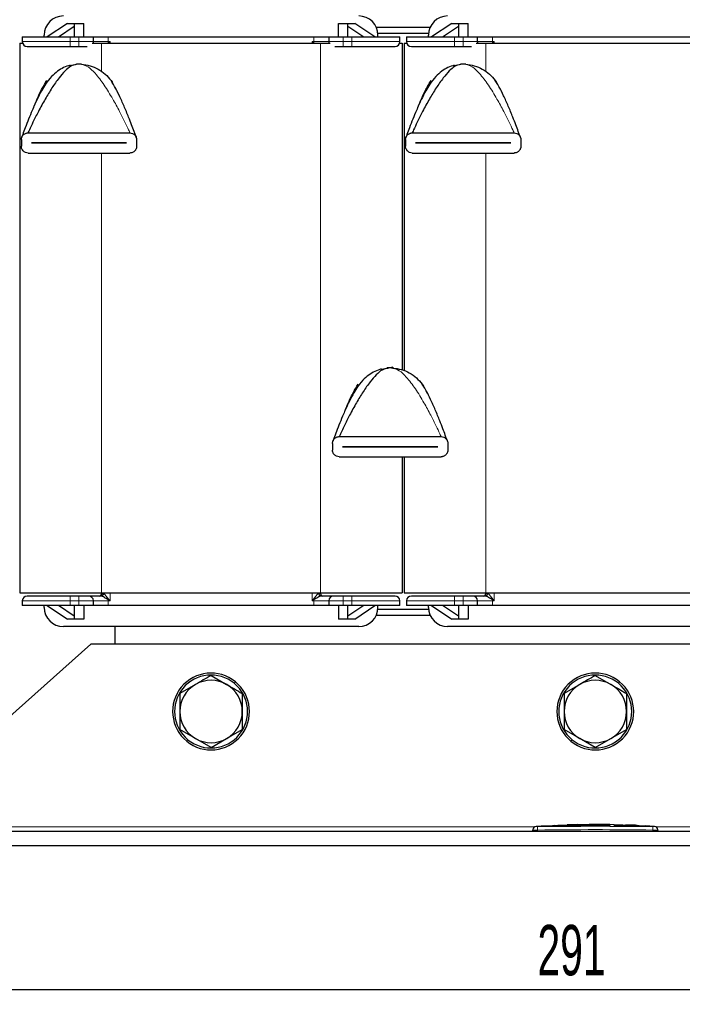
# Model space of a CAD drawing. Header units: millimetres. Extents: x 5 to 418, y 2 to 292.
# Tile 7 of 23: x 58 to 104, y 173 to 242. Entities that reach past the tile are written whole.
import ezdxf

# ---------------------------------------------------------------- set-up
doc = ezdxf.new("R2010")
doc.units = ezdxf.units.MM
doc.layers.add('SLD-0', color=7, linetype='Continuous')
doc.styles.add('SLDTEXTSTYLE0', font='TXT', dxfattribs={"width": 0.605})
doc.dimstyles.new('SLDDIMSTYLE0', dxfattribs={"dimtxt": 3.5, "dimasz": 3.302, "dimexe": 0, "dimexo": 0.0625, "dimgap": 0.875, "dimtad": 1, "dimlfac": 3, "dimrnd": 1e-09, "dimzin": 12, "dimdsep": 46, "dimtxsty": 'SLDTEXTSTYLE0', "dimsah": 1, "dimcen": 0.09, "dimadec": 0, "dimazin": 3, "dimtfac": 1, "dimtofl": 0, "dimtmove": 0, "dimatfit": 3, "dimfxl": 1, "dimfrac": 2, "dimtolj": 1, "dimtzin": 12, "dimarcsym": 0})

# ---------------------------------------------------------------- blocks, each defined once
blk = doc.blocks.new('_D')
at = {"layer": 'SLD-0'}
for p, q in [((49.7, 184.249), (49.7, 173.249)), ((146.7, 184.249), (146.7, 173.249)), ((146.7, 174.249), (49.7, 174.249))]:
    blk.add_line(p, q, dxfattribs=at)
for points in [[(49.7, 174.249), (53.002, 173.741), (53.002, 174.757)], [(146.7, 174.249), (143.398, 174.757), (143.398, 173.741)]]:
    blk.add_solid(points, dxfattribs=at)
at = {"layer": 'SLD-0', "insert": (94.19, 178.76), "char_height": 3.5, "attachment_point": 1, "style": 'SLDTEXTSTYLE0'}
blk.add_mtext('291', dxfattribs=at)

msp = doc.modelspace()

# ---------------------------------------------------------------- linework, layer by layer
at = {"color": 7, "linetype": 'Continuous', "lineweight": 25}
for p, q in [((61.5669, 241.3653), (60.1669, 240.432)), ((61.5669, 241.3653), (62.0336, 241.3653)), ((62.0336, 241.3653), (62.7002, 241.3653)), ((62.0336, 241.3653), (62.0336, 240.432)), ((62.7002, 240.432), (62.7002, 241.3653)), ((80.3669, 241.3653), (81.0336, 241.3653)), ((80.3669, 240.432), (80.3669, 241.3653)), ((81.0336, 240.432), (81.0336, 241.3653)), ((81.0336, 241.3653), (81.5002, 241.3653)), ((82.9002, 240.432), (81.5002, 241.3653)), ((88.2336, 241.3653), (86.8336, 240.432)), ((88.2336, 241.3653), (88.7002, 241.3653)), ((88.7002, 241.3653), (89.3669, 241.3653)), ((88.7002, 241.3653), (88.7002, 240.432)), ((89.3669, 240.432), (89.3669, 241.3653)), ((60.9367, 240.432), (62.0336, 241.1632)), ((81.0336, 241.1632), (82.1304, 240.432)), ((82.9905, 241.1153), (86.7433, 241.1153)), ((83.1102, 240.682), (86.6236, 240.682)), ((87.6034, 240.432), (88.7002, 241.1632)), ((58.2669, 239.9986), (58.2669, 201.832)), ((58.2669, 239.9986), (58.4489, 239.9986)), ((58.4336, 240.432), (58.4336, 240.0986)), ((58.4336, 240.432), (61.7669, 240.432)), ((59.9502, 240.432), (59.9502, 240.5486)), ((61.7669, 240.432), (62.3669, 240.432)), ((62.3669, 240.432), (63.3669, 240.432)), ((63.2759, 239.9986), (63.9336, 239.9986)), ((63.3669, 240.0986), (63.3669, 240.432)), ((63.3669, 240.432), (64.3917, 240.432)), ((63.9336, 239.9986), (79.1336, 239.9986)), ((64.3917, 240.432), (78.6754, 240.432)), ((78.6754, 240.432), (79.7002, 240.432)), ((79.1336, 239.9986), (79.7912, 239.9986)), ((79.7002, 240.432), (79.7002, 240.0986)), ((79.7002, 240.432), (80.7002, 240.432)), ((80.7002, 240.432), (81.3002, 240.432)), ((81.3002, 240.432), (84.6336, 240.432)), ((83.1169, 240.432), (83.1169, 240.5486)), ((84.6182, 239.9986), (84.8002, 239.9986)), ((84.6336, 240.0986), (84.6336, 240.432)), ((84.8002, 239.9986), (84.8002, 217.3004)), ((84.9336, 239.9986), (84.9336, 217.2452)), ((84.9336, 239.9986), (85.1156, 239.9986)), ((85.1002, 240.432), (85.1002, 240.0986)), ((85.1002, 240.432), (88.4336, 240.432)), ((86.6169, 240.432), (86.6169, 240.5486)), ((88.4336, 240.432), (89.0336, 240.432)), ((89.0336, 240.432), (90.0336, 240.432)), ((89.9426, 239.9986), (90.6002, 239.9986)), ((90.0336, 240.0986), (90.0336, 240.432)), ((90.0336, 240.432), (91.0584, 240.432)), ((90.6002, 239.9986), (105.8002, 239.9986)), ((91.0584, 240.432), (105.3421, 240.432)), ((61.7669, 239.7653), (62.3669, 239.7653)), ((80.7002, 239.7653), (81.3002, 239.7653)), ((88.4336, 239.7653), (89.0336, 239.7653)), ((61.7389, 238.4474), (62.1942, 238.5269)), ((88.4055, 238.4474), (88.8609, 238.5269)), ((60.0146, 237.1855), (60.0506, 237.2647)), ((60.0506, 237.2647), (60.1421, 237.3987)), ((64.5917, 237.3987), (64.6831, 237.2647)), ((86.6812, 237.1855), (86.7173, 237.2647)), ((86.7173, 237.2647), (86.8087, 237.3987)), ((91.2583, 237.3987), (91.3498, 237.2647)), ((59.9287, 237.0541), (59.8666, 236.9484)), ((86.5953, 237.0541), (86.5333, 236.9484)), ((58.3669, 233.299), (58.3669, 232.8323)), ((58.8335, 233.7656), (65.9002, 233.7656)), ((66.3669, 233.299), (66.3669, 232.8323)), ((85.0335, 233.299), (85.0335, 232.8323)), ((85.5002, 233.7656), (92.5669, 233.7656)), ((93.0335, 233.299), (93.0335, 232.8323)), ((59.0669, 233.064), (59.0669, 233.0673)), ((59.0669, 233.0673), (65.6669, 233.0673)), ((65.6669, 233.064), (59.0669, 233.064)), ((65.6669, 233.0673), (65.6669, 233.064)), ((85.7335, 233.064), (85.7335, 233.0673)), ((85.7335, 233.0673), (92.3335, 233.0673)), ((92.3335, 233.064), (85.7335, 233.064)), ((92.3335, 233.0673), (92.3335, 233.064)), ((58.8335, 232.3656), (65.9002, 232.3656)), ((85.5002, 232.3656), (92.5669, 232.3656)), ((84.1002, 217.446), (83.8336, 217.446)), ((83.3389, 217.3521), (83.7942, 217.4316)), ((81.6146, 216.0902), (81.6507, 216.1694)), ((81.6507, 216.1694), (81.7421, 216.3034)), ((86.1917, 216.3034), (86.2831, 216.1694)), ((81.5287, 215.9589), (81.4666, 215.8531)), ((80.4336, 212.6704), (87.5002, 212.6704)), ((79.9669, 212.2037), (79.9669, 211.737)), ((80.6669, 211.9687), (80.6669, 211.972)), ((80.6669, 211.972), (87.2669, 211.972)), ((87.2669, 211.9687), (80.6669, 211.9687)), ((87.2669, 211.972), (87.2669, 211.9687)), ((87.9669, 212.2037), (87.9669, 211.737)), ((80.4336, 211.2704), (87.5002, 211.2704)), ((84.8002, 211.2704), (84.8002, 201.832)), ((84.9336, 211.2704), (84.9336, 201.832)), ((58.2669, 201.832), (63.9336, 201.832)), ((63.9335, 201.832), (63.9335, 201.7653)), ((63.9336, 201.832), (79.1336, 201.832)), ((79.1336, 201.832), (84.8002, 201.832)), ((79.1336, 201.7653), (79.1336, 201.832)), ((84.9336, 201.832), (90.6002, 201.832)), ((90.6002, 201.832), (105.8002, 201.832)), ((90.6002, 201.832), (90.6002, 201.7653)), ((58.4336, 201.2653), (58.4336, 200.932)), ((62.3669, 201.5986), (61.7669, 201.5986)), ((63.3669, 200.932), (63.3669, 201.2653)), ((79.7002, 201.2653), (79.7002, 200.932)), ((81.3002, 201.5986), (80.7002, 201.5986)), ((84.6336, 200.932), (84.6336, 201.2653)), ((85.1002, 201.2653), (85.1002, 200.932)), ((89.0336, 201.5986), (88.4336, 201.5986)), ((90.0336, 200.932), (90.0336, 201.2653)), ((61.7669, 200.932), (58.4336, 200.932)), ((59.9502, 200.8153), (59.9502, 200.932)), ((60.1669, 200.932), (61.5669, 199.9986)), ((62.0336, 200.2007), (60.9367, 200.932)), ((62.3669, 200.932), (61.7669, 200.932)), ((62.0336, 200.932), (62.0336, 199.9986)), ((63.3669, 200.932), (62.3669, 200.932)), ((62.7002, 200.932), (62.7002, 199.9986)), ((64.3917, 200.932), (63.3669, 200.932)), ((78.6754, 200.932), (64.3917, 200.932)), ((79.7002, 200.932), (78.6754, 200.932)), ((80.7002, 200.932), (79.7002, 200.932)), ((80.3669, 200.932), (80.3669, 199.9986)), ((81.3002, 200.932), (80.7002, 200.932)), ((81.0336, 199.9986), (81.0336, 200.932)), ((82.1304, 200.932), (81.0336, 200.2007)), ((84.6336, 200.932), (81.3002, 200.932)), ((81.5002, 199.9986), (82.9002, 200.932)), ((83.1102, 200.682), (86.6236, 200.682)), ((83.1169, 200.8153), (83.1169, 200.932)), ((88.4336, 200.932), (85.1002, 200.932)), ((86.6169, 200.8153), (86.6169, 200.932)), ((86.8336, 200.932), (88.2336, 199.9986)), ((88.7002, 200.2007), (87.6034, 200.932)), ((89.0336, 200.932), (88.4336, 200.932)), ((88.7002, 200.932), (88.7002, 199.9986)), ((90.0336, 200.932), (89.0336, 200.932)), ((89.3669, 200.932), (89.3669, 199.9986)), ((91.0584, 200.932), (90.0336, 200.932)), ((105.3421, 200.932), (91.0584, 200.932)), ((62.0336, 199.9986), (61.5669, 199.9986)), ((62.7002, 199.9986), (62.0336, 199.9986)), ((81.0336, 199.9986), (80.3669, 199.9986)), ((81.5002, 199.9986), (81.0336, 199.9986)), ((86.7433, 200.2486), (82.9905, 200.2486)), ((88.7002, 199.9986), (88.2336, 199.9986)), ((89.3669, 199.9986), (88.7002, 199.9986)), ((81.7836, 199.482), (61.2836, 199.482)), ((64.8669, 199.482), (64.8669, 198.2486)), ((108.4502, 199.482), (87.9502, 199.482)), ((63.2002, 198.2486), (49.7002, 186.2486)), ((133.2002, 198.2486), (63.2002, 198.2486)), ((71.5336, 196.0838), (72.6169, 195.4583)), ((98.2002, 196.0838), (99.2836, 195.4583)), ((70.4502, 195.4583), (69.3669, 194.8329)), ((97.1169, 195.4583), (96.0336, 194.8329)), ((70.4502, 191.7056), (69.3669, 192.331)), ((72.6169, 191.7056), (73.7002, 192.331)), ((97.1169, 191.7056), (96.0336, 192.331)), ((99.2836, 191.7056), (100.3669, 192.331)), ((71.5336, 191.0801), (70.4502, 191.7056)), ((71.5336, 191.0801), (72.6169, 191.7056)), ((98.2002, 191.0801), (97.1169, 191.7056)), ((98.2002, 191.0801), (99.2836, 191.7056)), ((93.8669, 185.2486), (93.8669, 185.3526)), ((94.4968, 185.6179), (94.0868, 185.5956)), ((95.23, 185.6519), (94.4516, 185.6254)), ((94.4968, 185.6114), (95.2295, 185.6355)), ((95.2295, 185.6288), (94.4968, 185.6047)), ((94.4968, 185.6114), (94.4968, 185.6047)), ((95.2295, 185.6698), (96.0365, 185.6575)), ((95.2295, 185.6355), (95.2295, 185.6288)), ((96.0365, 185.6508), (95.3958, 185.6606)), ((96.2534, 185.6869), (95.5913, 185.6643)), ((96.0365, 185.6575), (99.2034, 185.6782)), ((99.2034, 185.6715), (96.0365, 185.6508)), ((96.0365, 185.6575), (96.0365, 185.6508)), ((96.9386, 185.7322), (96.2498, 185.7091)), ((97.7689, 185.7387), (96.9394, 185.7103)), ((97.7689, 185.7509), (99.495, 185.7359)), ((97.7689, 185.7336), (97.7689, 185.7509)), ((98.4862, 185.738), (97.7689, 185.7442)), ((99.2034, 185.7262), (97.7689, 185.7336)), ((99.2034, 185.6782), (99.2034, 185.6715)), ((99.495, 185.7359), (99.495, 185.7165)), ((99.495, 185.6743), (101.3874, 185.6287)), ((99.495, 185.6743), (99.495, 185.6676)), ((101.3874, 185.622), (99.495, 185.6676)), ((101.8181, 185.6275), (99.5346, 185.7091)), ((100.308, 185.7091), (100.308, 185.6963)), ((100.8883, 185.6832), (100.308, 185.7091)), ((100.308, 185.7024), (100.8883, 185.6765)), ((100.308, 185.6963), (100.8883, 185.6732)), ((101.1008, 185.6626), (101.1008, 185.6693)), ((101.7393, 185.6304), (101.6774, 185.6344)), ((101.9096, 185.619), (101.9096, 185.6123)), ((102.3137, 185.5957), (101.916, 185.619)), ((101.9316, 185.6191), (101.9763, 185.6159)), ((102.5336, 185.2486), (102.5336, 185.3526)), ((146.7002, 185.2486), (49.7002, 185.2486)), ((146.7002, 184.2486), (49.7002, 184.2486))]:
    msp.add_line(p, q, dxfattribs=at)
at = {"color": 7, "linetype": 'Continuous', "lineweight": 18}
for p, q in [((58.4336, 240.0986), (61.7669, 240.0986)), ((61.7669, 240.0986), (61.7669, 240.432)), ((61.7669, 240.0986), (61.7669, 239.7653)), ((62.3669, 240.0986), (61.7669, 240.0986)), ((62.3669, 240.432), (62.3669, 240.0986)), ((62.3669, 240.0986), (62.3669, 239.7653)), ((62.3669, 240.0986), (63.3669, 240.0986)), ((64.3917, 240.0986), (63.3669, 240.0986)), ((63.9336, 239.9986), (63.9336, 238.0222)), ((64.3917, 240.432), (64.3917, 240.0986)), ((64.3917, 240.0986), (64.5235, 240.0986)), ((64.3919, 240.0227), (64.5235, 240.0986)), ((64.5235, 240.0986), (64.4248, 239.9847)), ((64.5235, 240.0986), (64.5235, 239.9986)), ((78.5436, 240.0986), (78.6754, 240.0986)), ((78.5436, 239.9986), (78.5436, 240.0986)), ((78.6423, 239.9847), (78.5436, 240.0986)), ((78.5436, 240.0986), (78.6752, 240.0227)), ((78.6754, 240.0986), (78.6754, 240.432)), ((79.7002, 240.0986), (78.6754, 240.0986)), ((79.1336, 239.9986), (79.1336, 201.832)), ((79.7002, 240.0986), (80.7002, 240.0986)), ((80.7002, 240.0986), (80.7002, 240.432)), ((80.7002, 240.0986), (80.7002, 239.7653)), ((81.3002, 240.0986), (80.7002, 240.0986)), ((81.3002, 240.432), (81.3002, 240.0986)), ((81.3002, 240.0986), (84.6336, 240.0986)), ((81.3002, 240.0986), (81.3002, 239.7653)), ((85.1002, 240.0986), (88.4336, 240.0986)), ((88.4336, 240.0986), (88.4336, 240.432)), ((88.4336, 240.0986), (88.4336, 239.7653)), ((89.0336, 240.0986), (88.4336, 240.0986)), ((89.0336, 240.432), (89.0336, 240.0986)), ((89.0336, 240.0986), (89.0336, 239.7653)), ((89.0336, 240.0986), (90.0336, 240.0986)), ((91.0584, 240.0986), (90.0336, 240.0986)), ((90.6002, 239.9986), (90.6002, 238.0222)), ((91.0584, 240.432), (91.0584, 240.0986)), ((91.0584, 240.0986), (91.1902, 240.0986)), ((91.0586, 240.0227), (91.1902, 240.0986)), ((91.1902, 240.0986), (91.0915, 239.9847)), ((91.1902, 240.0986), (91.1902, 239.9986)), ((63.9336, 232.3656), (63.9336, 201.832)), ((90.6002, 232.3656), (90.6002, 201.832)), ((83.8336, 217.446), (83.8336, 217.4933)), ((84.1002, 217.446), (84.1002, 217.5286)), ((63.9335, 201.7653), (64.0357, 201.7653)), ((64.0357, 201.832), (64.0357, 201.7653)), ((64.0357, 201.7653), (64.0698, 201.7653)), ((64.5235, 201.832), (64.5235, 201.2653)), ((78.5436, 201.2653), (78.5436, 201.832)), ((78.9973, 201.7653), (79.0314, 201.7653)), ((79.0314, 201.7653), (79.0314, 201.832)), ((79.0314, 201.7653), (79.1336, 201.7653)), ((90.6002, 201.7653), (90.7024, 201.7653)), ((90.7024, 201.832), (90.7024, 201.7653)), ((90.7024, 201.7653), (90.7365, 201.7653)), ((91.1902, 201.832), (91.1902, 201.2653)), ((61.7669, 201.2653), (58.4336, 201.2653)), ((61.7669, 201.2653), (61.7669, 201.5986)), ((61.7669, 201.2653), (62.3669, 201.2653)), ((61.7669, 200.932), (61.7669, 201.2653)), ((62.3669, 201.2653), (62.3669, 201.5986)), ((63.3669, 201.2653), (62.3669, 201.2653)), ((62.3669, 201.2653), (62.3669, 200.932)), ((63.3669, 201.2653), (64.3917, 201.2653)), ((64.3917, 201.2653), (64.3917, 200.932)), ((64.5235, 201.2653), (64.3917, 201.2653)), ((64.5235, 201.2653), (64.3919, 201.3412)), ((64.4248, 201.3792), (64.5235, 201.2653)), ((78.5436, 201.2653), (78.6423, 201.3792)), ((78.6752, 201.3412), (78.5436, 201.2653)), ((78.6754, 201.2653), (78.5436, 201.2653)), ((78.6754, 201.2653), (79.7002, 201.2653)), ((78.6754, 200.932), (78.6754, 201.2653)), ((80.7002, 201.2653), (79.7002, 201.2653)), ((80.7002, 201.2653), (80.7002, 201.5986)), ((80.7002, 201.2653), (81.3002, 201.2653)), ((80.7002, 200.932), (80.7002, 201.2653)), ((81.3002, 201.2653), (81.3002, 201.5986)), ((84.6336, 201.2653), (81.3002, 201.2653)), ((81.3002, 201.2653), (81.3002, 200.932)), ((88.4336, 201.2653), (85.1002, 201.2653)), ((88.4336, 201.2653), (88.4336, 201.5986)), ((88.4336, 201.2653), (89.0336, 201.2653)), ((88.4336, 200.932), (88.4336, 201.2653)), ((89.0336, 201.2653), (89.0336, 201.5986)), ((90.0336, 201.2653), (89.0336, 201.2653)), ((89.0336, 201.2653), (89.0336, 200.932)), ((90.0336, 201.2653), (91.0584, 201.2653)), ((91.0584, 201.2653), (91.0584, 200.932)), ((91.1902, 201.2653), (91.0584, 201.2653)), ((91.1902, 201.2653), (91.0586, 201.3412)), ((91.0915, 201.3792), (91.1902, 201.2653)), ((73.1389, 195.5418), (73.2233, 195.6449)), ((99.8055, 195.5418), (99.89, 195.6449)), ((69.9283, 191.6222), (69.8438, 191.519)), ((96.5949, 191.6222), (96.5104, 191.519)), ((94.0195, 185.582), (49.7002, 185.582)), ((94.1974, 185.5859), (94.2002, 185.3526)), ((94.2002, 185.2486), (94.2002, 185.3526)), ((100.8883, 185.6832), (100.8883, 185.6765)), ((101.3874, 185.6287), (101.3874, 185.622)), ((102.2031, 185.5859), (102.2002, 185.3526)), ((102.2002, 185.2486), (102.2002, 185.3526)), ((146.7002, 185.582), (102.381, 185.582))]:
    msp.add_line(p, q, dxfattribs=at)
at = {"color": 7, "linetype": 'Continuous', "lineweight": 25, "flags": 128}
for points in [[(63.3669, 240.0986), (63.3605, 240.0336), (63.3515, 239.9986)], [(79.7002, 240.0986), (79.7066, 240.0336), (79.7156, 239.9986)], [(90.0336, 240.0986), (90.0271, 240.0336), (90.0182, 239.9986)]]:
    msp.add_lwpolyline(points, dxfattribs=at)
at = {"color": 7, "linetype": 'Continuous', "lineweight": 25}
for centre, radius, start, end in [((61.2836, 240.5486), 1.3333, 90, 180), ((81.7836, 240.5486), 1.3333, 0, 90), ((87.9502, 240.5486), 1.3333, 90, 180), ((58.7669, 240.0986), 0.3333, 180, 270), ((84.3002, 240.0986), 0.3333, 270, 0), ((85.4336, 240.0986), 0.3333, 180, 270), ((62.3669, 235.7823), 2.75, 86.4, 93.6), ((89.0335, 235.7823), 2.75, 86.4, 93.6), ((83.9669, 214.687), 2.75, 86.4, 93.6), ((58.7669, 201.2653), 0.3333, 90, 180), ((63.0336, 201.2653), 0.3333, 0, 90), ((80.0336, 201.2653), 0.3333, 90, 180), ((84.3002, 201.2653), 0.3333, 0, 90), ((85.4336, 201.2653), 0.3333, 90, 180), ((89.7002, 201.2653), 0.3333, 0, 90), ((61.2836, 200.8153), 1.3333, 180, 270), ((81.7836, 200.8153), 1.3333, 270, 0), ((87.9502, 200.8153), 1.3333, 180, 270), ((71.5336, 193.582), 2.6667, 50.678522, 230.678522), ((98.2002, 193.582), 2.6667, 50.678522, 230.678522), ((71.5336, 193.582), 2.5333, 50.678522, 230.678522), ((71.5336, 193.582), 2.6667, 230.678522, 50.678522), ((71.5336, 193.582), 2.1667, 60, 120), ((98.2002, 193.582), 2.5333, 50.678522, 230.678522), ((98.2002, 193.582), 2.6667, 230.678522, 50.678522), ((98.2002, 193.582), 2.1667, 60, 120), ((71.5336, 193.582), 2.1667, 120, 180), ((71.5336, 193.582), 2.5333, 230.678522, 50.678522), ((71.5336, 193.582), 2.1667, 0, 60), ((98.2002, 193.582), 2.1667, 120, 180), ((98.2002, 193.582), 2.5333, 230.678522, 50.678522), ((98.2002, 193.582), 2.1667, 0, 60), ((71.5336, 193.582), 2.1667, 180, 240), ((71.5336, 193.582), 2.1667, 300, 0), ((98.2002, 193.582), 2.1667, 180, 240), ((98.2002, 193.582), 2.1667, 300, 0), ((71.5336, 193.582), 2.1667, 240, 300), ((98.2002, 193.582), 2.1667, 240, 300), ((94.1002, 185.363), 0.2333, 93.308274, 180.001701), ((102.3002, 185.363), 0.2333, 359.998299, 86.658589)]:
    msp.add_arc(centre, radius, start, end, dxfattribs=at)
at = {"color": 7, "linetype": 'Continuous', "lineweight": 18}
for centre, radius, start, end in [((77.5143, 240.0982), 13.1226, 179.998267, 180.329888), ((63.671, 239.3645), 0.9762, 40.513964, 42.397403), ((79.3961, 239.3645), 0.9762, 137.602597, 139.486036), ((65.5528, 240.0982), 13.1226, 359.670112, 0.001733), ((104.181, 240.0982), 13.1226, 179.998267, 180.329888), ((90.3377, 239.3645), 0.9762, 40.513964, 42.397403), ((63.869, 201.7653), 0.1667, 270.001982, 0.001982), ((63.9086, 201.7598), 0.1613, 272.094818, 1.951799), ((79.1585, 201.7598), 0.1613, 178.048201, 267.905182), ((79.1981, 201.7653), 0.1667, 179.998018, 269.998018), ((90.5357, 201.7653), 0.1667, 270.001982, 0.001982), ((90.5753, 201.7598), 0.1613, 272.094818, 1.951799), ((77.5143, 201.2657), 13.1226, 179.670112, 180.001733), ((63.6702, 202.0001), 0.9772, 317.603208, 320.550361), ((79.3969, 202.0001), 0.9772, 219.449639, 222.396792), ((65.5528, 201.2657), 13.1226, 359.998267, 0.329888), ((104.181, 201.2657), 13.1226, 179.670112, 180.001733), ((90.3369, 202.0001), 0.9772, 317.603208, 320.550361), ((94.1002, 185.3526), 0.2333, 90.990476, 179.99805), ((102.3002, 185.3526), 0.2333, 0.001948, 89.00996)]:
    msp.add_arc(centre, radius, start, end, dxfattribs=at)
at = {"color": 7, "linetype": 'Continuous', "lineweight": 25}
for centre, major_axis, ratio, start_param, end_param in [((83.8336, 216.7772), (0, 0.6688), 0.996746, 0, 0.1265597), ((84.1002, 216.7772), (0, 0.6688), 0.996746, 6.1566256, 6.2831853), ((63.7668, 201.7653), (-0.1667, 0), 0.9999308, 1.5707963, 3.1415927), ((79.3003, 201.7653), (0.1667, 0), 0.9999308, 3.1415927, 4.712389), ((90.4335, 201.7653), (-0.1667, 0), 0.9999308, 1.5707963, 3.1415927)]:
    msp.add_ellipse(centre, major_axis=major_axis, ratio=ratio, start_param=start_param, end_param=end_param, dxfattribs=at)
for points, knots in [([(58.7669, 239.7653), (58.807, 239.7653), (58.8686, 239.7653), (59.2427, 239.7653), (59.6299, 239.7653), (60.1105, 239.7653), (60.809, 239.7653), (61.3895, 239.7653), (61.7669, 239.7653)], [0, 0, 0, 0, 0.2394568, 0.3683607, 0.5, 0.6316393, 0.7605432, 1, 1, 1, 1]), ([(62.3669, 239.7653), (62.4507, 239.7653), (62.58, 239.7653), (62.7358, 239.7653), (62.8403, 239.7653), (62.9113, 239.7653), (62.9375, 239.7653), (62.9438, 239.7653)], [0, 0, 0, 0, 0.3568282, 0.5508473, 0.7451215, 0.9391407, 1, 1, 1, 1]), ([(80.1233, 239.7653), (80.1296, 239.7653), (80.1558, 239.7653), (80.2267, 239.7653), (80.3312, 239.7653), (80.4871, 239.7653), (80.6164, 239.7653), (80.7002, 239.7653)], [0, 0, 0, 0, 0.0605559, 0.25484, 0.4488692, 0.6431535, 1, 1, 1, 1]), ([(81.3002, 239.7653), (81.6776, 239.7653), (82.2582, 239.7653), (82.9566, 239.7653), (83.4372, 239.7653), (83.8244, 239.7653), (84.1985, 239.7653), (84.2601, 239.7653), (84.3002, 239.7653)], [0, 0, 0, 0, 0.2394568, 0.3683607, 0.5, 0.6316393, 0.7605432, 1, 1, 1, 1]), ([(85.4336, 239.7653), (85.4736, 239.7653), (85.5353, 239.7653), (85.9094, 239.7653), (86.2966, 239.7653), (86.7772, 239.7653), (87.4756, 239.7653), (88.0562, 239.7653), (88.4336, 239.7653)], [0, 0, 0, 0, 0.2394568, 0.3683607, 0.5, 0.6316393, 0.7605432, 1, 1, 1, 1]), ([(89.0336, 239.7653), (89.1173, 239.7653), (89.2466, 239.7653), (89.4025, 239.7653), (89.507, 239.7653), (89.5779, 239.7653), (89.6042, 239.7653), (89.6104, 239.7653)], [0, 0, 0, 0, 0.3568282, 0.5508473, 0.7451215, 0.9391407, 1, 1, 1, 1]), ([(61.7476, 238.4618), (61.5981, 238.4124), (61.3027, 238.3147), (60.8543, 238.0379), (60.4172, 237.6512), (60.0615, 237.1798), (59.7353, 236.6358), (59.43, 236.0282), (59.1379, 235.3718), (58.8697, 234.7184), (58.6485, 234.1487), (58.4942, 233.7333), (58.416, 233.5171), (58.3954, 233.4594), (58.3899, 233.4441), (58.3896, 233.4433), (58.3895, 233.443)], [0, 0, 0, 0, 0.0711865, 0.1405676, 0.2195851, 0.3207292, 0.4046368, 0.5117382, 0.6419422, 0.7494195, 0.8558061, 0.9461302, 0.9788992, 0.9911578, 0.9962849, 1, 1, 1, 1]), ([(62.1942, 238.5269), (62.0639, 238.492), (61.7788, 238.4157), (61.3758, 238.0501), (60.9353, 237.5419), (60.4783, 236.8809), (60.0047, 236.0965), (59.5684, 235.2919), (59.2047, 234.5658), (58.9718, 234.0722), (58.8653, 233.8372), (58.8371, 233.7738), (58.8346, 233.7681), (58.8335, 233.7656)], [0, 0, 0, 0, 0.0781273, 0.1710083, 0.278026, 0.4166976, 0.5603945, 0.7170593, 0.8519797, 0.9499554, 0.983819, 0.9928589, 1, 1, 1, 1]), ([(88.4143, 238.4618), (88.2647, 238.4124), (87.9693, 238.3147), (87.521, 238.0379), (87.0838, 237.6512), (86.7281, 237.1798), (86.4019, 236.6358), (86.0966, 236.0282), (85.8046, 235.3718), (85.5364, 234.7184), (85.3152, 234.1487), (85.1608, 233.7333), (85.0827, 233.5171), (85.062, 233.4594), (85.0566, 233.4441), (85.0563, 233.4433), (85.0562, 233.443)], [0, 0, 0, 0, 0.0711865, 0.1405676, 0.2195851, 0.3207292, 0.4046368, 0.5117382, 0.6419422, 0.7494195, 0.8558061, 0.9461302, 0.9788992, 0.9911578, 0.9962849, 1, 1, 1, 1]), ([(88.8609, 238.5269), (88.7306, 238.492), (88.4454, 238.4157), (88.0424, 238.0501), (87.602, 237.5419), (87.145, 236.8809), (86.6714, 236.0965), (86.2351, 235.2919), (85.8713, 234.5658), (85.6385, 234.0722), (85.532, 233.8372), (85.5038, 233.7738), (85.5013, 233.7681), (85.5002, 233.7656)], [0, 0, 0, 0, 0.0781273, 0.1710083, 0.278026, 0.4166976, 0.5603945, 0.7170593, 0.8519797, 0.9499554, 0.983819, 0.9928589, 1, 1, 1, 1]), ([(59.236, 235.5795), (59.3126, 235.7625), (59.4933, 236.1941), (59.7806, 236.8203), (60.0305, 237.2202), (60.1421, 237.3987)], [0, 0, 0, 0, 0.2894719, 0.6827317, 1, 1, 1, 1]), ([(64.9767, 236.73), (64.9572, 236.7716), (64.8454, 237.0097), (64.7064, 237.2228), (64.5917, 237.3987)], [0, 0, 0, 0, 0.17480207, 1, 1, 1, 1]), ([(85.9027, 235.5795), (85.9793, 235.7625), (86.1599, 236.1941), (86.4473, 236.8203), (86.6972, 237.2202), (86.8087, 237.3987)], [0, 0, 0, 0, 0.2894719, 0.6827317, 1, 1, 1, 1]), ([(91.6434, 236.73), (91.6239, 236.7716), (91.5121, 237.0097), (91.3731, 237.2228), (91.2583, 237.3987)], [0, 0, 0, 0, 0.1748021, 1, 1, 1, 1]), ([(66.3439, 233.4431), (66.3436, 233.4442), (66.3426, 233.4467), (66.3256, 233.4945), (66.275, 233.6347), (66.1694, 233.9218), (66.0113, 234.3413), (65.7806, 234.9333), (65.4993, 235.617), (65.1883, 236.3237), (64.9694, 236.7494), (64.8671, 236.9484)], [0, 0, 0, 0, 0.0087195, 0.0206678, 0.0713084, 0.1438671, 0.2679231, 0.413058, 0.6205224, 0.8226597, 1, 1, 1, 1]), ([(93.0106, 233.4431), (93.0102, 233.4442), (93.0093, 233.4467), (92.9922, 233.4945), (92.9416, 233.6347), (92.8361, 233.9218), (92.678, 234.3413), (92.4473, 234.9333), (92.1659, 235.617), (91.8549, 236.3237), (91.6361, 236.7494), (91.5338, 236.9484)], [0, 0, 0, 0, 0.0087195, 0.0206678, 0.0713084, 0.1438671, 0.2679231, 0.413058, 0.6205224, 0.8226597, 1, 1, 1, 1]), ([(58.3669, 233.299), (58.3677, 233.3203), (58.3694, 233.3636), (58.3831, 233.426), (58.4041, 233.485), (58.4348, 233.5448), (58.4773, 233.6038), (58.5362, 233.662), (58.6085, 233.7113), (58.6864, 233.7441), (58.7623, 233.7625), (58.8097, 233.7646), (58.8335, 233.7656)], [0, 0, 0, 0, 0.07615895, 0.15491716, 0.23100663, 0.30897306, 0.41346874, 0.5209632, 0.65333207, 0.78952091, 0.89397329, 1, 1, 1, 1]), ([(65.9002, 233.7656), (65.9636, 233.7581), (66.0918, 233.7429), (66.2385, 233.6357), (66.3268, 233.5031), (66.3625, 233.3909), (66.3657, 233.3235), (66.3669, 233.299)], [0, 0, 0, 0, 0.2833462, 0.5731387, 0.7583389, 0.9118967, 1, 1, 1, 1]), ([(85.0335, 233.299), (85.0344, 233.3203), (85.0361, 233.3636), (85.0498, 233.426), (85.0707, 233.485), (85.1015, 233.5448), (85.144, 233.6038), (85.2029, 233.662), (85.2752, 233.7113), (85.3531, 233.7441), (85.4289, 233.7625), (85.4763, 233.7646), (85.5002, 233.7656)], [0, 0, 0, 0, 0.07615895, 0.15491716, 0.23100663, 0.30897306, 0.41346874, 0.5209632, 0.65333207, 0.78952091, 0.89397329, 1, 1, 1, 1]), ([(92.5669, 233.7656), (92.6303, 233.7581), (92.7585, 233.7429), (92.9052, 233.6357), (92.9934, 233.5031), (93.0292, 233.3909), (93.0324, 233.3235), (93.0335, 233.299)], [0, 0, 0, 0, 0.2833462, 0.5731387, 0.7583389, 0.9118967, 1, 1, 1, 1]), ([(58.8335, 232.3656), (58.7702, 232.3731), (58.6419, 232.3883), (58.4953, 232.4956), (58.407, 232.6282), (58.3712, 232.7404), (58.368, 232.8077), (58.3669, 232.8323)], [0, 0, 0, 0, 0.2833462, 0.5731387, 0.7583389, 0.9118967, 1, 1, 1, 1]), ([(66.3669, 232.8323), (66.366, 232.811), (66.3643, 232.7677), (66.3506, 232.7052), (66.3297, 232.6463), (66.2989, 232.5864), (66.2564, 232.5275), (66.1975, 232.4692), (66.1252, 232.42), (66.0473, 232.3871), (65.9715, 232.3688), (65.9241, 232.3667), (65.9002, 232.3656)], [0, 0, 0, 0, 0.07615895, 0.15491716, 0.23100663, 0.30897306, 0.41346874, 0.5209632, 0.65333207, 0.78952091, 0.89397329, 1, 1, 1, 1]), ([(85.5002, 232.3656), (85.4368, 232.3731), (85.3086, 232.3883), (85.1619, 232.4956), (85.0736, 232.6282), (85.0379, 232.7404), (85.0347, 232.8077), (85.0335, 232.8323)], [0, 0, 0, 0, 0.2833462, 0.5731387, 0.7583389, 0.9118967, 1, 1, 1, 1]), ([(93.0335, 232.8323), (93.0327, 232.811), (93.031, 232.7677), (93.0173, 232.7052), (92.9964, 232.6463), (92.9656, 232.5864), (92.9231, 232.5275), (92.8642, 232.4692), (92.7919, 232.42), (92.714, 232.3871), (92.6381, 232.3688), (92.5907, 232.3667), (92.5669, 232.3656)], [0, 0, 0, 0, 0.07615895, 0.15491716, 0.23100663, 0.30897306, 0.41346874, 0.5209632, 0.65333207, 0.78952091, 0.89397329, 1, 1, 1, 1]), ([(83.3477, 217.3666), (83.1981, 217.3171), (82.9027, 217.2194), (82.4544, 216.9426), (82.0172, 216.5559), (81.6615, 216.0846), (81.3353, 215.5406), (81.03, 214.933), (80.738, 214.2766), (80.4698, 213.6232), (80.2485, 213.0534), (80.0942, 212.638), (80.0161, 212.4219), (79.9954, 212.3641), (79.9899, 212.3488), (79.9896, 212.3481), (79.9895, 212.3478)], [0, 0, 0, 0, 0.0711865, 0.1405676, 0.2195851, 0.3207292, 0.4046368, 0.5117382, 0.6419422, 0.7494195, 0.8558061, 0.9461302, 0.9788992, 0.9911578, 0.9962849, 1, 1, 1, 1]), ([(83.7942, 217.4316), (83.6639, 217.3967), (83.3788, 217.3204), (82.9758, 216.9548), (82.5354, 216.4467), (82.0783, 215.7857), (81.6047, 215.0012), (81.1685, 214.1967), (80.8047, 213.4706), (80.5718, 212.9769), (80.4653, 212.742), (80.4372, 212.6786), (80.4347, 212.6729), (80.4336, 212.6704)], [0, 0, 0, 0, 0.07812734, 0.17100834, 0.27802598, 0.41669762, 0.56039451, 0.71705933, 0.85197967, 0.94995538, 0.98381899, 0.99285892, 1, 1, 1, 1]), ([(80.836, 214.4842), (80.9126, 214.6672), (81.0933, 215.0989), (81.3806, 215.725), (81.6305, 216.1249), (81.7421, 216.3034)], [0, 0, 0, 0, 0.2894719, 0.6827317, 1, 1, 1, 1]), ([(86.5768, 215.6347), (86.5572, 215.6763), (86.4454, 215.9145), (86.3064, 216.1276), (86.1917, 216.3034)], [0, 0, 0, 0, 0.1748021, 1, 1, 1, 1]), ([(87.944, 212.3479), (87.9436, 212.3489), (87.9426, 212.3514), (87.9256, 212.3992), (87.875, 212.5395), (87.7694, 212.8265), (87.6113, 213.2461), (87.3806, 213.838), (87.0993, 214.5218), (86.7883, 215.2284), (86.5694, 215.6542), (86.4671, 215.8531)], [0, 0, 0, 0, 0.0087195, 0.0206678, 0.0713084, 0.1438671, 0.2679231, 0.413058, 0.6205224, 0.8226597, 1, 1, 1, 1]), ([(79.9669, 212.2037), (79.9677, 212.225), (79.9695, 212.2683), (79.9831, 212.3308), (80.0041, 212.3897), (80.0348, 212.4496), (80.0773, 212.5085), (80.1363, 212.5667), (80.2085, 212.616), (80.2865, 212.6489), (80.3623, 212.6672), (80.4097, 212.6693), (80.4336, 212.6704)], [0, 0, 0, 0, 0.07615895, 0.15491716, 0.23100663, 0.30897306, 0.41346874, 0.5209632, 0.65333207, 0.78952091, 0.89397329, 1, 1, 1, 1]), ([(87.5002, 212.6704), (87.5636, 212.6628), (87.6918, 212.6476), (87.8385, 212.5404), (87.9268, 212.4078), (87.9625, 212.2956), (87.9657, 212.2282), (87.9669, 212.2037)], [0, 0, 0, 0, 0.2833462, 0.5731387, 0.7583389, 0.9118967, 1, 1, 1, 1]), ([(80.4336, 211.2704), (80.3702, 211.2779), (80.242, 211.2931), (80.0953, 211.4003), (80.007, 211.5329), (79.9713, 211.6451), (79.9681, 211.7125), (79.9669, 211.737)], [0, 0, 0, 0, 0.2833462, 0.5731387, 0.7583389, 0.9118967, 1, 1, 1, 1]), ([(87.9669, 211.737), (87.966, 211.7157), (87.9643, 211.6724), (87.9506, 211.61), (87.9297, 211.551), (87.8989, 211.4912), (87.8564, 211.4322), (87.7975, 211.374), (87.7252, 211.3247), (87.6473, 211.2918), (87.5715, 211.2735), (87.5241, 211.2714), (87.5002, 211.2704)], [0, 0, 0, 0, 0.07615895, 0.15491716, 0.23100663, 0.30897306, 0.41346874, 0.5209632, 0.65333207, 0.78952091, 0.89397329, 1, 1, 1, 1]), ([(61.7669, 201.5986), (61.3895, 201.5986), (60.809, 201.5986), (60.1105, 201.5986), (59.6299, 201.5986), (59.2427, 201.5986), (58.8686, 201.5986), (58.807, 201.5986), (58.7669, 201.5986)], [0, 0, 0, 0, 0.2394568, 0.3683607, 0.5, 0.6316393, 0.7605432, 1, 1, 1, 1]), ([(63.0336, 201.5986), (63.0246, 201.5986), (63.0108, 201.5986), (62.9278, 201.5986), (62.8417, 201.5986), (62.7356, 201.5986), (62.5802, 201.5986), (62.4507, 201.5986), (62.3669, 201.5986)], [0, 0, 0, 0, 0.2394429, 0.3696359, 0.4999999, 0.6301929, 0.7605571, 1, 1, 1, 1]), ([(63.9145, 201.5986), (63.7934, 201.5986), (63.5453, 201.5986), (63.2598, 201.5986), (63.0687, 201.5986), (63.0451, 201.5986), (63.0336, 201.5986)], [0, 0, 0, 0, 0.2440489, 0.5, 0.7559511, 1, 1, 1, 1]), ([(64.3919, 201.3412), (64.3024, 201.3937), (64.1684, 201.4723), (64.0221, 201.5592), (63.9497, 201.5932), (63.9262, 201.5968), (63.9145, 201.5986)], [0, 0, 0, 0, 0.5002644, 0.7494806, 0.8760671, 1, 1, 1, 1]), ([(79.1526, 201.5986), (79.1409, 201.5968), (79.1174, 201.5932), (79.045, 201.5592), (78.8987, 201.4723), (78.7647, 201.3937), (78.6752, 201.3412)], [0, 0, 0, 0, 0.12392101, 0.25051883, 0.49973521, 1, 1, 1, 1]), ([(80.0336, 201.5986), (80.022, 201.5986), (79.9984, 201.5986), (79.8073, 201.5986), (79.5218, 201.5986), (79.2737, 201.5986), (79.1526, 201.5986)], [0, 0, 0, 0, 0.2440489, 0.5, 0.7559511, 1, 1, 1, 1]), ([(80.7002, 201.5986), (80.6164, 201.5986), (80.487, 201.5986), (80.3316, 201.5986), (80.2255, 201.5986), (80.1394, 201.5986), (80.0563, 201.5986), (80.0425, 201.5986), (80.0336, 201.5986)], [0, 0, 0, 0, 0.2394429, 0.3696359, 0.4999999, 0.6301929, 0.7605571, 1, 1, 1, 1]), ([(84.3002, 201.5986), (84.2601, 201.5986), (84.1985, 201.5986), (83.8244, 201.5986), (83.4372, 201.5986), (82.9566, 201.5986), (82.2582, 201.5986), (81.6776, 201.5986), (81.3002, 201.5986)], [0, 0, 0, 0, 0.2394568, 0.3683607, 0.5, 0.6316393, 0.7605432, 1, 1, 1, 1]), ([(88.4336, 201.5986), (88.0562, 201.5986), (87.4756, 201.5986), (86.7772, 201.5986), (86.2966, 201.5986), (85.9094, 201.5986), (85.5353, 201.5986), (85.4736, 201.5986), (85.4336, 201.5986)], [0, 0, 0, 0, 0.2394568, 0.3683607, 0.5, 0.6316393, 0.7605432, 1, 1, 1, 1]), ([(89.7002, 201.5986), (89.6913, 201.5986), (89.6774, 201.5986), (89.5944, 201.5986), (89.5083, 201.5986), (89.4022, 201.5986), (89.2469, 201.5986), (89.1174, 201.5986), (89.0336, 201.5986)], [0, 0, 0, 0, 0.2394429, 0.3696359, 0.4999999, 0.6301929, 0.7605571, 1, 1, 1, 1]), ([(90.5812, 201.5986), (90.4601, 201.5986), (90.2119, 201.5986), (89.9265, 201.5986), (89.7354, 201.5986), (89.7118, 201.5986), (89.7002, 201.5986)], [0, 0, 0, 0, 0.2440489, 0.5, 0.7559511, 1, 1, 1, 1]), ([(91.0586, 201.3412), (90.9691, 201.3937), (90.835, 201.4723), (90.6888, 201.5592), (90.6164, 201.5932), (90.5928, 201.5968), (90.5812, 201.5986)], [0, 0, 0, 0, 0.5002644, 0.7494806, 0.8760671, 1, 1, 1, 1]), ([(71.5336, 196.0838), (71.3549, 195.9807), (70.9962, 195.7736), (70.6327, 195.5637), (70.4502, 195.4583)], [0, 0, 0, 0, 0.4981128, 1, 1, 1, 1]), ([(98.2002, 196.0838), (98.0215, 195.9807), (97.6629, 195.7736), (97.2993, 195.5637), (97.1169, 195.4583)], [0, 0, 0, 0, 0.4981128, 1, 1, 1, 1]), ([(72.6169, 195.4583), (72.7978, 195.3539), (73.1614, 195.144), (73.5201, 194.9369), (73.7002, 194.8329)], [0, 0, 0, 0, 0.4977806, 1, 1, 1, 1]), ([(99.2836, 195.4583), (99.4645, 195.3539), (99.828, 195.144), (100.1867, 194.9369), (100.3669, 194.8329)], [0, 0, 0, 0, 0.4977806, 1, 1, 1, 1]), ([(69.3669, 194.8329), (69.3669, 194.8199), (69.3669, 194.4076), (69.3669, 193.9882), (69.3669, 193.582)], [0, 0, 0, 0, 0.031485, 1, 1, 1, 1]), ([(73.7002, 194.8329), (73.7002, 194.8199), (73.7002, 194.4076), (73.7002, 193.9882), (73.7002, 193.582)], [0, 0, 0, 0, 0.031485, 1, 1, 1, 1]), ([(96.0336, 194.8329), (96.0336, 194.8199), (96.0336, 194.4076), (96.0336, 193.9882), (96.0336, 193.582)], [0, 0, 0, 0, 0.031485, 1, 1, 1, 1]), ([(100.3669, 194.8329), (100.3669, 194.8199), (100.3669, 194.4076), (100.3669, 193.9882), (100.3669, 193.582)], [0, 0, 0, 0, 0.031485, 1, 1, 1, 1]), ([(69.3669, 193.582), (69.3669, 193.2652), (69.3669, 192.8456), (69.3669, 192.4324), (69.3669, 192.331)], [0, 0, 0, 0, 0.7546767, 1, 1, 1, 1]), ([(73.7002, 193.582), (73.7002, 193.2652), (73.7002, 192.8456), (73.7002, 192.4324), (73.7002, 192.331)], [0, 0, 0, 0, 0.75467667, 1, 1, 1, 1]), ([(96.0336, 193.582), (96.0336, 193.2652), (96.0336, 192.8456), (96.0336, 192.4324), (96.0336, 192.331)], [0, 0, 0, 0, 0.7546767, 1, 1, 1, 1]), ([(100.3669, 193.582), (100.3669, 193.2652), (100.3669, 192.8456), (100.3669, 192.4324), (100.3669, 192.331)], [0, 0, 0, 0, 0.75467667, 1, 1, 1, 1]), ([(93.8669, 185.3526), (93.8669, 185.3565), (93.8669, 185.3627), (93.8669, 185.362), (93.8669, 185.3618)], [0, 0, 0, 0, 0.6377907, 1, 1, 1, 1]), ([(101.0994, 185.6697), (101.0944, 185.6704), (101.0842, 185.6718), (101.0405, 185.6749), (100.9814, 185.6784), (100.9272, 185.6813), (100.8958, 185.6828), (100.8883, 185.6832)], [0, 0, 0, 0, 0.2313819, 0.4629549, 0.6947611, 0.9267656, 1, 1, 1, 1]), ([(100.8883, 185.6765), (100.9122, 185.6753), (100.9601, 185.6729), (101.0239, 185.6693), (101.0715, 185.6661), (101.0984, 185.6637), (101.0982, 185.6629), (101.0981, 185.6626)], [0, 0, 0, 0, 0.2150885, 0.4301767, 0.6452498, 0.8601715, 1, 1, 1, 1]), ([(100.8883, 185.6732), (100.9122, 185.6722), (100.96, 185.6703), (101.0238, 185.6686), (101.0714, 185.6679), (101.0983, 185.6681), (101.0982, 185.6689), (101.0981, 185.6693)], [0, 0, 0, 0, 0.214789, 0.4295851, 0.6442207, 0.8587328, 1, 1, 1, 1]), ([(101.3874, 185.6287), (101.4509, 185.6269), (101.5778, 185.6234), (101.746, 185.6207), (101.8553, 185.6192), (101.8959, 185.619), (101.9096, 185.619)], [0, 0, 0, 0, 0.2851253, 0.5702516, 0.8553553, 1, 1, 1, 1]), ([(101.9096, 185.6123), (101.8798, 185.6125), (101.8202, 185.6129), (101.6664, 185.6152), (101.5148, 185.6182), (101.4195, 185.6211), (101.3874, 185.622)], [0, 0, 0, 0, 0.285052, 0.570102, 0.8551915, 1, 1, 1, 1]), ([(101.9096, 185.619), (101.949, 185.6186), (102.0009, 185.6182), (101.9877, 185.62), (101.9845, 185.6204)], [0, 0, 0, 0, 0.7597868, 1, 1, 1, 1]), ([(101.9835, 185.6138), (101.9867, 185.6133), (101.998, 185.6115), (101.9463, 185.612), (101.9096, 185.6123)], [0, 0, 0, 0, 0.2906379, 1, 1, 1, 1]), ([(102.5336, 185.3618), (102.5336, 185.3621), (102.5336, 185.363), (102.5336, 185.3568), (102.5336, 185.3526)], [0, 0, 0, 0, 0.318777, 1, 1, 1, 1])]:
    msp.add_open_spline(points, degree=3, knots=knots, dxfattribs=at)
for points in [[(62.5395, 238.5269), (62.74, 238.5015), (63.141, 238.4507), (63.701, 238.2091), (64.205, 237.8657), (64.4628, 237.5544), (64.5917, 237.3987)], [(89.2062, 238.5269), (89.4067, 238.5015), (89.8077, 238.4507), (90.3677, 238.2091), (90.8717, 237.8657), (91.1295, 237.5544), (91.2583, 237.3987)], [(84.1396, 217.4316), (84.34, 217.4062), (84.741, 217.3554), (85.301, 217.1138), (85.8051, 216.7704), (86.0628, 216.4591), (86.1917, 216.3034)]]:
    msp.add_open_spline(points, degree=3, dxfattribs=at)
at = {"color": 7, "linetype": 'Continuous', "lineweight": 18}
for points, knots in [([(65.9002, 233.7656), (65.8994, 233.7674), (65.8977, 233.7713), (65.8866, 233.7964), (65.8596, 233.8566), (65.7566, 234.0836), (65.5292, 234.5655), (65.1653, 235.2923), (64.6901, 236.167), (64.1364, 237.0781), (63.5666, 237.8319), (63.0398, 238.3735), (62.6948, 238.4793), (62.5395, 238.5269)], [0, 0, 0, 0, 0.0059709, 0.0132261, 0.0221276, 0.0501338, 0.1481345, 0.2830893, 0.4397941, 0.6222442, 0.7924239, 0.9065862, 1, 1, 1, 1]), ([(92.5669, 233.7656), (92.5661, 233.7674), (92.5644, 233.7713), (92.5532, 233.7964), (92.5263, 233.8566), (92.4232, 234.0836), (92.1959, 234.5655), (91.8319, 235.2923), (91.3568, 236.167), (90.8031, 237.0781), (90.2333, 237.8319), (89.7065, 238.3735), (89.3615, 238.4793), (89.2062, 238.5269)], [0, 0, 0, 0, 0.0059709, 0.0132261, 0.0221276, 0.0501338, 0.1481345, 0.2830893, 0.4397941, 0.6222442, 0.7924239, 0.9065862, 1, 1, 1, 1]), ([(87.5002, 212.6704), (87.4994, 212.6721), (87.4977, 212.676), (87.4866, 212.7011), (87.4597, 212.7613), (87.3566, 212.9883), (87.1292, 213.4702), (86.7653, 214.197), (86.2901, 215.0717), (85.7365, 215.9828), (85.1666, 216.7367), (84.6398, 217.2782), (84.2948, 217.384), (84.1396, 217.4316)], [0, 0, 0, 0, 0.0059709, 0.0132261, 0.0221276, 0.0501338, 0.1481345, 0.2830893, 0.4397941, 0.6222442, 0.7924239, 0.9065862, 1, 1, 1, 1]), ([(64.0698, 201.7653), (64.0792, 201.7635), (64.0987, 201.7598), (64.1554, 201.7197), (64.2669, 201.5984), (64.3628, 201.4653), (64.4248, 201.3792)], [0, 0, 0, 0, 0.109373, 0.2259832, 0.4999707, 1, 1, 1, 1]), ([(78.6423, 201.3792), (78.7043, 201.4653), (78.8002, 201.5984), (78.9117, 201.7197), (78.9684, 201.7598), (78.9879, 201.7635), (78.9973, 201.7653)], [0, 0, 0, 0, 0.5000285, 0.774009, 0.890621, 1, 1, 1, 1]), ([(90.7365, 201.7653), (90.7459, 201.7635), (90.7654, 201.7598), (90.8221, 201.7197), (90.9335, 201.5984), (91.0295, 201.4653), (91.0915, 201.3792)], [0, 0, 0, 0, 0.109373, 0.2259832, 0.4999707, 1, 1, 1, 1]), ([(94.2002, 185.3526), (94.1627, 185.3525), (94.0878, 185.3523), (93.9879, 185.3521), (93.9125, 185.3522), (93.8726, 185.3523), (93.8685, 185.3525), (93.8669, 185.3526)], [0, 0, 0, 0, 0.2146723, 0.429352, 0.6440261, 0.8586954, 1, 1, 1, 1]), ([(94.0867, 185.5949), (94.086, 185.5955), (94.0846, 185.5968), (94.0924, 185.5895), (94.0962, 185.5859)], [0, 0, 0, 0, 0.5163761, 1, 1, 1, 1]), ([(94.0962, 185.5859), (94.0968, 185.5858), (94.0982, 185.5856), (94.1105, 185.5855), (94.1334, 185.5854), (94.1635, 185.5855), (94.1861, 185.5858), (94.1974, 185.5859)], [0, 0, 0, 0, 0.1406569, 0.3555039, 0.5710329, 0.7861716, 1, 1, 1, 1]), ([(94.1974, 185.5859), (95.5318, 185.5977), (98.2003, 185.6214), (100.8689, 185.5977), (102.2031, 185.5859)], [0, 0, 0, 0, 0.5000392, 1, 1, 1, 1]), ([(102.2002, 185.3526), (100.867, 185.3655), (98.2003, 185.3912), (95.5337, 185.3655), (94.2002, 185.3526)], [0, 0, 0, 0, 0.499961, 1, 1, 1, 1]), ([(102.5336, 185.3526), (102.5299, 185.3525), (102.5225, 185.3523), (102.465, 185.3521), (102.3805, 185.3522), (102.2867, 185.3523), (102.2248, 185.3525), (102.2002, 185.3526)], [0, 0, 0, 0, 0.21467278, 0.42935247, 0.64402667, 0.85869576, 1, 1, 1, 1]), ([(102.2031, 185.5859), (102.2104, 185.5858), (102.2291, 185.5856), (102.2574, 185.5855), (102.2829, 185.5854), (102.3005, 185.5855), (102.303, 185.5858), (102.3043, 185.5859)], [0, 0, 0, 0, 0.140567, 0.3553278, 0.5708439, 0.7860438, 1, 1, 1, 1]), ([(102.3043, 185.5859), (102.3085, 185.5899), (102.3148, 185.5959), (102.3139, 185.595), (102.3136, 185.5947)], [0, 0, 0, 0, 0.6810339, 1, 1, 1, 1])]:
    msp.add_open_spline(points, degree=3, knots=knots, dxfattribs=at)

# ---------------------------------------------------------------- dimensions: what is measured, and where the dimension line sits
at = {"layer": 'SLD-0'}
dim = msp.add_linear_dim(base=(49.7002, 174.2486), p1=(146.7002, 184.2486), p2=(49.7002, 184.2486), dimstyle='SLDDIMSTYLE0', dxfattribs=at)
dim.commit()
dim.dimension.update_dxf_attribs({"geometry": '_D', "text_midpoint": (98.2002, 174.2486), "dimtype": 160})

doc.saveas('drawing.dxf')
